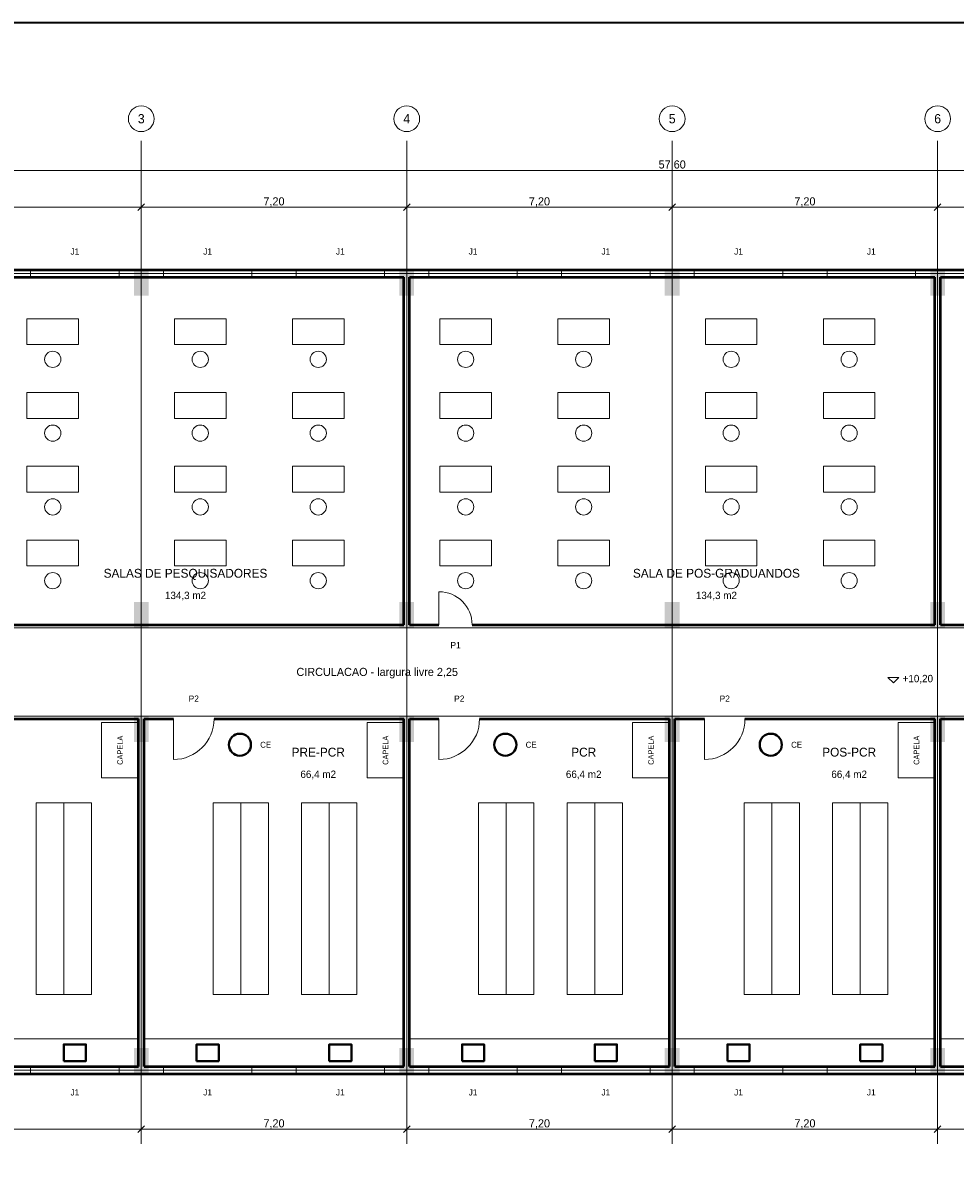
# Model space of a CAD drawing. Header units: metres. Extents: x -10 to 72.1, y -29 to 28.4.
# Tile 3 of 5: x 11.2 to 36.5, y -2.6 to 28.4. Entities that reach past the tile are written whole.
import ezdxf
from ezdxf.enums import TextEntityAlignment as Align

# ---------------------------------------------------------------- set-up
doc = ezdxf.new("R2010")
doc.units = ezdxf.units.M
for name, color, linetype, lineweight, true_color in [('COTA', 8, 'Continuous', 13, 0x6a6a6a), ('EIXO', 8, 'Continuous', 13, 0x6a6a6a), ('ESQUADRIA', 4, 'Continuous', 18, 0x007f9f), ('HID_AF', 5, 'Continuous', 40, 0x1d4ed8), ('HID_AP', 3, 'Continuous', 40, 0x15803d), ('MOBILIA', 9, 'Continuous', 13, 0xa8a8a8)]:
    doc.layers.add(name, color=color, linetype=linetype, lineweight=lineweight, true_color=true_color)
for name, color, linetype, lineweight in [('FOLHA', 7, 'Continuous', 35), ('PAREDE', 7, 'Continuous', 50), ('PILAR', 7, 'Continuous', 35), ('TEXTO', 7, 'Continuous', 18)]:
    doc.layers.add(name, color=color, linetype=linetype, lineweight=lineweight)

msp = doc.modelspace()

# ---------------------------------------------------------------- hatches: boundary and pattern name
at = {"layer": 'PILAR'}
for points in [[(14.2, 21), (14.6, 21), (14.6, 21.7), (14.2, 21.7)], [(21.4, 21), (21.8, 21), (21.8, 21.7), (21.4, 21.7)], [(28.6, 21), (29, 21), (29, 21.7), (28.6, 21.7)], [(35.8, 21), (36.2, 21), (36.2, 21.7), (35.8, 21.7)], [(14.2, 12), (14.6, 12), (14.6, 12.7), (14.2, 12.7)], [(21.4, 12), (21.8, 12), (21.8, 12.7), (21.4, 12.7)], [(28.6, 12), (29, 12), (29, 12.7), (28.6, 12.7)], [(35.8, 12), (36.2, 12), (36.2, 12.7), (35.8, 12.7)], [(14.2, 8.9), (14.6, 8.9), (14.6, 9.6), (14.2, 9.6)], [(21.4, 8.9), (21.8, 8.9), (21.8, 9.6), (21.4, 9.6)], [(28.6, 8.9), (29, 8.9), (29, 9.6), (28.6, 9.6)], [(35.8, 8.9), (36.2, 8.9), (36.2, 9.6), (35.8, 9.6)], [(14.2, -0.1), (14.6, -0.1), (14.6, 0.6), (14.2, 0.6)], [(21.4, -0.1), (21.8, -0.1), (21.8, 0.6), (21.4, 0.6)], [(28.6, -0.1), (29, -0.1), (29, 0.6), (28.6, 0.6)], [(35.8, -0.1), (36.2, -0.1), (36.2, 0.6), (35.8, 0.6)]]:
    msp.add_hatch(color=7, dxfattribs=at).paths.add_polyline_path(points)

# ---------------------------------------------------------------- linework, layer by layer
at = {"layer": 'COTA'}
for p, q in [((0, 24.4), (57.6, 24.4)), ((7.2, 23.4), (14.4, 23.4)), ((14.31, 23.31), (14.49, 23.49)), ((14.31, 23.31), (14.49, 23.49)), ((14.4, 21.69), (14.4, 23.49)), ((14.4, 21.69), (14.4, 23.49)), ((14.4, 23.4), (21.6, 23.4)), ((21.51, 23.31), (21.69, 23.49)), ((21.51, 23.31), (21.69, 23.49)), ((21.6, 21.69), (21.6, 23.49)), ((21.6, 21.69), (21.6, 23.49)), ((21.6, 23.4), (28.8, 23.4)), ((28.71, 23.31), (28.89, 23.49)), ((28.71, 23.31), (28.89, 23.49)), ((28.8, 21.69), (28.8, 23.49)), ((28.8, 21.69), (28.8, 23.49)), ((28.8, 23.4), (36, 23.4)), ((35.91, 23.31), (36.09, 23.49)), ((35.91, 23.31), (36.09, 23.49)), ((36, 21.69), (36, 23.49)), ((36, 21.69), (36, 23.49)), ((36, 23.4), (43.2, 23.4)), ((14.4, -0.09), (14.4, -1.69)), ((14.4, -0.09), (14.4, -1.69)), ((21.6, -0.09), (21.6, -1.69)), ((21.6, -0.09), (21.6, -1.69)), ((28.8, -0.09), (28.8, -1.69)), ((28.8, -0.09), (28.8, -1.69)), ((36, -0.09), (36, -1.69)), ((36, -0.09), (36, -1.69)), ((14.31, -1.69), (14.49, -1.51)), ((14.31, -1.69), (14.49, -1.51)), ((21.51, -1.69), (21.69, -1.51)), ((21.51, -1.69), (21.69, -1.51)), ((28.71, -1.69), (28.89, -1.51)), ((28.71, -1.69), (28.89, -1.51)), ((35.91, -1.69), (36.09, -1.51)), ((35.91, -1.69), (36.09, -1.51)), ((0, -1.6), (14.4, -1.6)), ((14.4, -1.6), (21.6, -1.6)), ((21.6, -1.6), (28.8, -1.6)), ((28.8, -1.6), (36, -1.6)), ((36, -1.6), (50.4, -1.6))]:
    msp.add_line(p, q, dxfattribs=at)
msp.add_lwpolyline([(34.65, 10.65), (34.8, 10.5), (34.95, 10.65)], close=True, dxfattribs=at)
at = {"layer": 'EIXO'}
for p, q in [((14.4, -2), (14.4, 25.2)), ((21.6, -2), (21.6, 25.2)), ((28.8, -2), (28.8, 25.2)), ((36, -2), (36, 25.2)), ((-3.4, 21.6), (59.1, 21.6)), ((-3.4, 12), (59.1, 12)), ((-3.4, 9.6), (59.1, 9.6)), ((-3.4, 0), (59.1, 0))]:
    msp.add_line(p, q, dxfattribs=at)
for centre in [(14.4, 25.8), (21.6, 25.8), (28.8, 25.8), (36, 25.8)]:
    msp.add_circle(centre, 0.35, dxfattribs=at)
at = {"layer": 'ESQUADRIA'}
for p, q in [((11.4, 21.6), (13.8, 21.6)), ((15, 21.6), (17.4, 21.6)), ((18.6, 21.6), (21, 21.6)), ((22.2, 21.6), (24.6, 21.6)), ((25.8, 21.6), (28.2, 21.6)), ((29.4, 21.6), (31.8, 21.6)), ((33, 21.6), (35.4, 21.6)), ((22.475, 12.075), (22.475, 12.975)), ((15.275, 9.525), (15.275, 8.425)), ((22.475, 9.525), (22.475, 8.425)), ((29.675, 9.525), (29.675, 8.425)), ((11.4, 0), (13.8, 0)), ((15, 0), (17.4, 0)), ((18.6, 0), (21, 0)), ((22.2, 0), (24.6, 0)), ((25.8, 0), (28.2, 0)), ((29.4, 0), (31.8, 0)), ((33, 0), (35.4, 0))]:
    msp.add_line(p, q, dxfattribs=at)
for points in [[(11.4, 21.5), (13.8, 21.5), (13.8, 21.7), (11.4, 21.7)], [(15, 21.5), (17.4, 21.5), (17.4, 21.7), (15, 21.7)], [(18.6, 21.5), (21, 21.5), (21, 21.7), (18.6, 21.7)], [(22.2, 21.5), (24.6, 21.5), (24.6, 21.7), (22.2, 21.7)], [(25.8, 21.5), (28.2, 21.5), (28.2, 21.7), (25.8, 21.7)], [(29.4, 21.5), (31.8, 21.5), (31.8, 21.7), (29.4, 21.7)], [(33, 21.5), (35.4, 21.5), (35.4, 21.7), (33, 21.7)], [(11.4, -0.1), (13.8, -0.1), (13.8, 0.1), (11.4, 0.1)], [(15, -0.1), (17.4, -0.1), (17.4, 0.1), (15, 0.1)], [(18.6, -0.1), (21, -0.1), (21, 0.1), (18.6, 0.1)], [(22.2, -0.1), (24.6, -0.1), (24.6, 0.1), (22.2, 0.1)], [(25.8, -0.1), (28.2, -0.1), (28.2, 0.1), (25.8, 0.1)], [(29.4, -0.1), (31.8, -0.1), (31.8, 0.1), (29.4, 0.1)], [(33, -0.1), (35.4, -0.1), (35.4, 0.1), (33, 0.1)]]:
    msp.add_lwpolyline(points, close=True, dxfattribs=at)
for centre, radius, start, end in [((22.475, 12.075), 0.9, 0, 90), ((15.275, 9.525), 1.1, 270, 360), ((22.475, 9.525), 1.1, 270, 360), ((29.675, 9.525), 1.1, 270, 360)]:
    msp.add_arc(centre, radius, start, end, dxfattribs=at)
at = {"layer": 'FOLHA'}
msp.add_lwpolyline([(-10, -29), (72.1, -29), (72.1, 28.4), (-10, 28.4)], close=True, dxfattribs=at)
at = {"layer": 'HID_AF'}
for points in [[(12.3, 0.25), (12.9, 0.25), (12.9, 0.7), (12.3, 0.7)], [(15.9, 0.25), (16.5, 0.25), (16.5, 0.7), (15.9, 0.7)], [(19.5, 0.25), (20.1, 0.25), (20.1, 0.7), (19.5, 0.7)], [(23.1, 0.25), (23.7, 0.25), (23.7, 0.7), (23.1, 0.7)], [(26.7, 0.25), (27.3, 0.25), (27.3, 0.7), (26.7, 0.7)], [(30.3, 0.25), (30.9, 0.25), (30.9, 0.7), (30.3, 0.7)], [(33.9, 0.25), (34.5, 0.25), (34.5, 0.7), (33.9, 0.7)]]:
    msp.add_lwpolyline(points, close=True, dxfattribs=at)
at = {"layer": 'HID_AP'}
for centre in [(17.075, 8.825), (24.275, 8.825), (31.475, 8.825)]:
    msp.add_circle(centre, 0.3, dxfattribs=at)
at = {"layer": 'MOBILIA'}
for p, q in [((12.3, 2.05), (12.3, 7.25)), ((17.1, 2.05), (17.1, 7.25)), ((19.5, 2.05), (19.5, 7.25)), ((24.3, 2.05), (24.3, 7.25)), ((26.7, 2.05), (26.7, 7.25)), ((31.5, 2.05), (31.5, 7.25)), ((33.9, 2.05), (33.9, 7.25))]:
    msp.add_line(p, q, dxfattribs=at)
for points in [[(11.3, 19.675), (12.7, 19.675), (12.7, 20.375), (11.3, 20.375)], [(15.3, 19.675), (16.7, 19.675), (16.7, 20.375), (15.3, 20.375)], [(18.5, 19.675), (19.9, 19.675), (19.9, 20.375), (18.5, 20.375)], [(22.5, 19.675), (23.9, 19.675), (23.9, 20.375), (22.5, 20.375)], [(25.7, 19.675), (27.1, 19.675), (27.1, 20.375), (25.7, 20.375)], [(29.7, 19.675), (31.1, 19.675), (31.1, 20.375), (29.7, 20.375)], [(32.9, 19.675), (34.3, 19.675), (34.3, 20.375), (32.9, 20.375)], [(11.3, 17.675), (12.7, 17.675), (12.7, 18.375), (11.3, 18.375)], [(15.3, 17.675), (16.7, 17.675), (16.7, 18.375), (15.3, 18.375)], [(18.5, 17.675), (19.9, 17.675), (19.9, 18.375), (18.5, 18.375)], [(22.5, 17.675), (23.9, 17.675), (23.9, 18.375), (22.5, 18.375)], [(25.7, 17.675), (27.1, 17.675), (27.1, 18.375), (25.7, 18.375)], [(29.7, 17.675), (31.1, 17.675), (31.1, 18.375), (29.7, 18.375)], [(32.9, 17.675), (34.3, 17.675), (34.3, 18.375), (32.9, 18.375)], [(11.3, 15.675), (12.7, 15.675), (12.7, 16.375), (11.3, 16.375)], [(15.3, 15.675), (16.7, 15.675), (16.7, 16.375), (15.3, 16.375)], [(18.5, 15.675), (19.9, 15.675), (19.9, 16.375), (18.5, 16.375)], [(22.5, 15.675), (23.9, 15.675), (23.9, 16.375), (22.5, 16.375)], [(25.7, 15.675), (27.1, 15.675), (27.1, 16.375), (25.7, 16.375)], [(29.7, 15.675), (31.1, 15.675), (31.1, 16.375), (29.7, 16.375)], [(32.9, 15.675), (34.3, 15.675), (34.3, 16.375), (32.9, 16.375)], [(11.3, 13.675), (12.7, 13.675), (12.7, 14.375), (11.3, 14.375)], [(15.3, 13.675), (16.7, 13.675), (16.7, 14.375), (15.3, 14.375)], [(18.5, 13.675), (19.9, 13.675), (19.9, 14.375), (18.5, 14.375)], [(22.5, 13.675), (23.9, 13.675), (23.9, 14.375), (22.5, 14.375)], [(25.7, 13.675), (27.1, 13.675), (27.1, 14.375), (25.7, 14.375)], [(29.7, 13.675), (31.1, 13.675), (31.1, 14.375), (29.7, 14.375)], [(32.9, 13.675), (34.3, 13.675), (34.3, 14.375), (32.9, 14.375)], [(13.325, 7.925), (14.325, 7.925), (14.325, 9.425), (13.325, 9.425)], [(20.525, 7.925), (21.525, 7.925), (21.525, 9.425), (20.525, 9.425)], [(27.725, 7.925), (28.725, 7.925), (28.725, 9.425), (27.725, 9.425)], [(34.925, 7.925), (35.925, 7.925), (35.925, 9.425), (34.925, 9.425)], [(11.55, 2.05), (13.05, 2.05), (13.05, 7.25), (11.55, 7.25)], [(16.35, 2.05), (17.85, 2.05), (17.85, 7.25), (16.35, 7.25)], [(18.75, 2.05), (20.25, 2.05), (20.25, 7.25), (18.75, 7.25)], [(23.55, 2.05), (25.05, 2.05), (25.05, 7.25), (23.55, 7.25)], [(25.95, 2.05), (27.45, 2.05), (27.45, 7.25), (25.95, 7.25)], [(30.75, 2.05), (32.25, 2.05), (32.25, 7.25), (30.75, 7.25)], [(33.15, 2.05), (34.65, 2.05), (34.65, 7.25), (33.15, 7.25)], [(0.1, 0.1), (14.325, 0.1), (14.325, 0.85), (0.1, 0.85)], [(14.475, 0.1), (21.525, 0.1), (21.525, 0.85), (14.475, 0.85)], [(21.675, 0.1), (28.725, 0.1), (28.725, 0.85), (21.675, 0.85)], [(28.875, 0.1), (35.925, 0.1), (35.925, 0.85), (28.875, 0.85)], [(36.075, 0.1), (50.325, 0.1), (50.325, 0.85), (36.075, 0.85)]]:
    msp.add_lwpolyline(points, close=True, dxfattribs=at)
for centre in [(12, 19.275), (16, 19.275), (19.2, 19.275), (23.2, 19.275), (26.4, 19.275), (30.4, 19.275), (33.6, 19.275), (12, 17.275), (16, 17.275), (19.2, 17.275), (23.2, 17.275), (26.4, 17.275), (30.4, 17.275), (33.6, 17.275), (12, 15.275), (16, 15.275), (19.2, 15.275), (23.2, 15.275), (26.4, 15.275), (30.4, 15.275), (33.6, 15.275), (12, 13.275), (16, 13.275), (19.2, 13.275), (23.2, 13.275), (26.4, 13.275), (30.4, 13.275), (33.6, 13.275)]:
    msp.add_circle(centre, 0.22, dxfattribs=at)
at = {"layer": 'PAREDE'}
for p, q in [((-0.1, 21.7), (57.6, 21.7)), ((7.275, 21.5), (21.525, 21.5)), ((21.525, 12.075), (21.525, 21.5)), ((21.675, 12.075), (21.675, 21.5)), ((21.675, 21.5), (35.925, 21.5)), ((35.925, 12.075), (35.925, 21.5)), ((36.075, 12.075), (36.075, 21.5)), ((36.075, 21.5), (43.125, 21.5)), ((8.975, 12.075), (21.525, 12.075)), ((21.675, 12.075), (22.475, 12.075)), ((23.375, 12.075), (35.925, 12.075)), ((36.075, 12.075), (36.875, 12.075)), ((2, 9.525), (14.325, 9.525)), ((14.325, 0.1), (14.325, 9.525)), ((14.475, 0.1), (14.475, 9.525)), ((14.475, 9.525), (15.275, 9.525)), ((16.375, 9.525), (21.525, 9.525)), ((21.525, 0.1), (21.525, 9.525)), ((21.675, 0.1), (21.675, 9.525)), ((21.675, 9.525), (22.475, 9.525)), ((23.575, 9.525), (28.725, 9.525)), ((28.725, 0.1), (28.725, 9.525)), ((28.875, 0.1), (28.875, 9.525)), ((28.875, 9.525), (29.675, 9.525)), ((30.775, 9.525), (35.925, 9.525)), ((35.925, 0.1), (35.925, 9.525)), ((36.075, 0.1), (36.075, 9.525)), ((36.075, 9.525), (36.875, 9.525)), ((0.1, 0.1), (14.325, 0.1)), ((14.475, 0.1), (21.525, 0.1)), ((21.675, 0.1), (28.725, 0.1)), ((28.875, 0.1), (35.925, 0.1)), ((36.075, 0.1), (50.325, 0.1)), ((-0.1, -0.1), (57.6, -0.1))]:
    msp.add_line(p, q, dxfattribs=at)

# ---------------------------------------------------------------- texts
at = {"layer": 'COTA'}
for s, p in [('57,60', (28.8, 24.56)), ('7,20', (18, 23.56)), ('7,20', (25.2, 23.56)), ('7,20', (32.4, 23.56)), ('7,20', (18, -1.44)), ('7,20', (25.2, -1.44)), ('7,20', (32.4, -1.44))]:
    msp.add_text(s, height=0.22, dxfattribs=at).set_placement(p, align=Align.MIDDLE_CENTER)
msp.add_text('+10,20', height=0.2, dxfattribs=at).set_placement((35.05, 10.62), align=Align.MIDDLE_LEFT)
at = {"layer": 'EIXO'}
for s, p in [('3', (14.4, 25.8)), ('4', (21.6, 25.8)), ('5', (28.8, 25.8)), ('6', (36, 25.8))]:
    msp.add_text(s, height=0.25, dxfattribs=at).set_placement(p, align=Align.MIDDLE_CENTER)
at = {"layer": 'ESQUADRIA'}
for s, p in [('J1', (12.6, 22.2)), ('J1', (16.2, 22.2)), ('J1', (19.8, 22.2)), ('J1', (23.4, 22.2)), ('J1', (27, 22.2)), ('J1', (30.6, 22.2)), ('J1', (34.2, 22.2)), ('P1', (22.925, 11.525)), ('P2', (15.825, 10.075)), ('P2', (23.025, 10.075)), ('P2', (30.225, 10.075)), ('J1', (12.6, -0.6)), ('J1', (16.2, -0.6)), ('J1', (19.8, -0.6)), ('J1', (23.4, -0.6)), ('J1', (27, -0.6)), ('J1', (30.6, -0.6)), ('J1', (34.2, -0.6))]:
    msp.add_text(s, height=0.17, dxfattribs=at).set_placement(p, align=Align.MIDDLE_CENTER)
at = {"layer": 'HID_AP'}
for p in [(17.775, 8.825), (24.975, 8.825), (32.175, 8.825)]:
    msp.add_text('CE', height=0.16, dxfattribs=at).set_placement(p, align=Align.MIDDLE_CENTER)
at = {"layer": 'MOBILIA'}
for p in [(13.825, 8.675), (21.025, 8.675), (28.225, 8.675), (35.425, 8.675)]:
    msp.add_text('CAPELA', height=0.15, rotation=90, dxfattribs=at).set_placement(p, align=Align.MIDDLE_CENTER)
at = {"layer": 'TEXTO'}
for s, height, p in [('SALAS DE PESQUISADORES', 0.24, (15.6, 13.475)), ('SALA DE POS-GRADUANDOS', 0.24, (30, 13.475)), ('134,3 m2', 0.2, (15.6, 12.875)), ('134,3 m2', 0.2, (30, 12.875)), ('CIRCULACAO - largura livre 2,25', 0.22, (20.8, 10.8)), ('PRE-PCR', 0.24, (19.2, 8.625)), ('PCR', 0.24, (26.4, 8.625)), ('POS-PCR', 0.24, (33.6, 8.625)), ('66,4 m2', 0.2, (19.2, 8.025)), ('66,4 m2', 0.2, (26.4, 8.025)), ('66,4 m2', 0.2, (33.6, 8.025))]:
    msp.add_text(s, height=height, dxfattribs=at).set_placement(p, align=Align.MIDDLE_CENTER)

doc.saveas('drawing.dxf')
